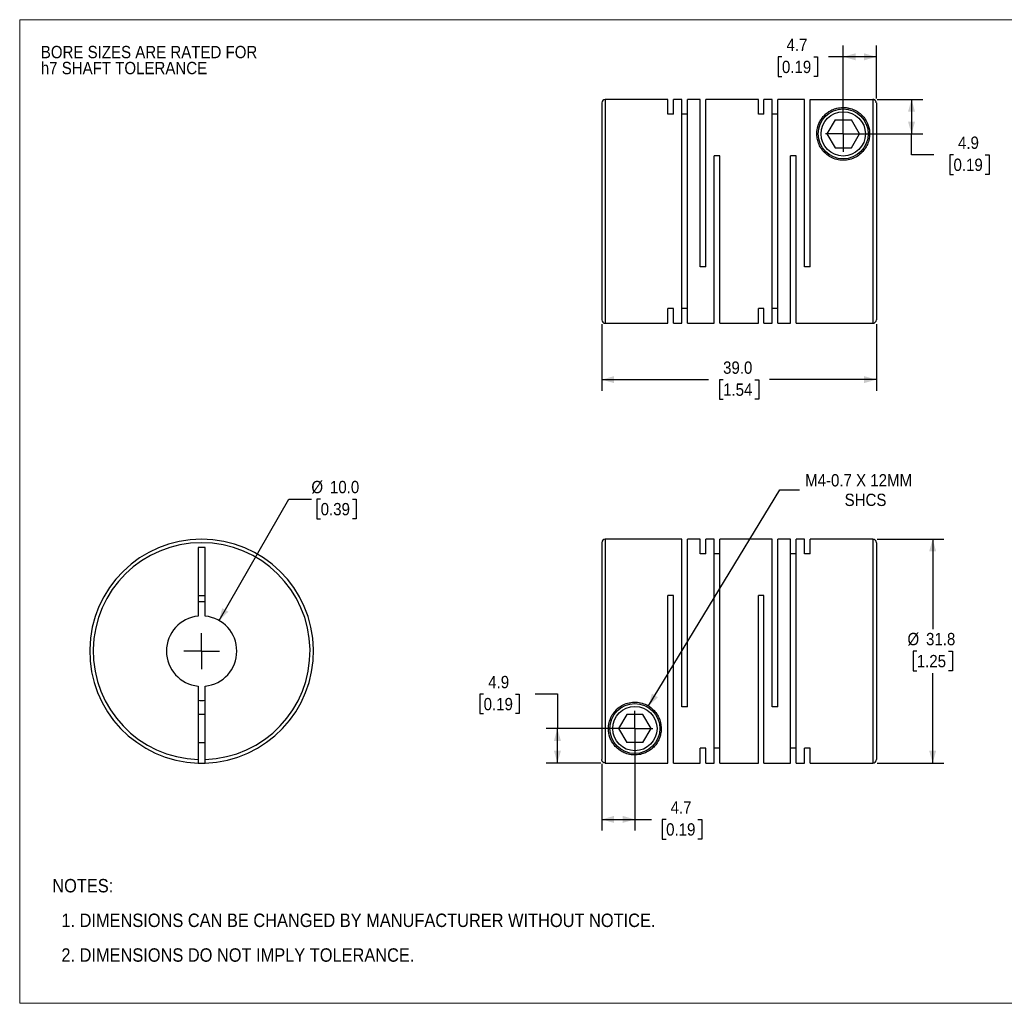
# Model space of a CAD drawing. Header units: millimetres. Extents: x 0 to 216, y 0 to 140.
# Tile 1 of 2: x 0 to 140, y 0 to 140. Entities that reach past the tile are written whole.
import ezdxf

# ---------------------------------------------------------------- set-up
doc = ezdxf.new("R2010")
doc.units = ezdxf.units.MM
doc.header["$LTSCALE"] = 0.5
doc.linetypes.add('SLD-Solid', pattern=[0])
doc.layers.add('SLD-0', color=7, linetype='SLD-Solid', lineweight=25)
doc.layers.add('TEXT', color=140, linetype='SLD-Solid', lineweight=25)
doc.styles.add('SLDTEXTSTYLE0', font='GOTHIC.TTF', dxfattribs={"width": 0.913})
doc.dimstyles.new('SLDDIMSTYLE0', dxfattribs={"dimtxt": 1.75, "dimasz": 1.75, "dimexe": 0, "dimexo": 0.0625, "dimgap": 0.4375, "dimtad": 0, "dimtih": 1, "dimtoh": 1, "dimdec": 1, "dimrnd": 1e-09, "dimzin": 4, "dimdsep": 46, "dimtxsty": 'SLDTEXTSTYLE0', "dimsah": 1, "dimcen": 0, "dimadec": 0, "dimazin": 1, "dimtfac": 1, "dimtdec": 1, "dimtofl": 0, "dimtmove": 0, "dimatfit": 3, "dimfxl": 0, "dimfrac": 2, "dimtolj": 1, "dimtzin": 12, "dimarcsym": 0})
doc.dimstyles.new('SLDDIMSTYLE1', dxfattribs={"dimtxt": 1.75, "dimasz": 1.75, "dimexe": 0, "dimexo": 0.0625, "dimgap": 0.4375, "dimtad": 0, "dimtih": 1, "dimtoh": 1, "dimdec": 1, "dimrnd": 1e-09, "dimzin": 12, "dimdsep": 46, "dimtxsty": 'SLDTEXTSTYLE0', "dimsah": 1, "dimcen": 0.09, "dimadec": 0, "dimazin": 3, "dimtfac": 1, "dimtdec": 1, "dimtofl": 0, "dimtmove": 0, "dimatfit": 3, "dimfxl": 0, "dimfrac": 2, "dimtolj": 1, "dimtzin": 12, "dimarcsym": 0})
doc.dimstyles.new('SLDDIMSTYLE2', dxfattribs={"dimtxt": 1.75, "dimasz": 1.75, "dimexe": 0, "dimexo": 0.0625, "dimgap": 0.4375, "dimtad": 0, "dimtih": 1, "dimtoh": 1, "dimdec": 1, "dimrnd": 1e-09, "dimzin": 12, "dimdsep": 46, "dimtxsty": 'SLDTEXTSTYLE0', "dimsah": 1, "dimcen": 0, "dimadec": 0, "dimazin": 3, "dimtfac": 1, "dimtdec": 1, "dimtofl": 0, "dimtmove": 0, "dimatfit": 3, "dimfxl": 0, "dimfrac": 2, "dimtolj": 1, "dimtzin": 12, "dimarcsym": 0})
doc.dimstyles.new('SLDDIMSTYLE3', dxfattribs={"dimtxt": 1.75, "dimasz": 1.75, "dimexe": 0, "dimexo": 0.0625, "dimgap": 0.4375, "dimtad": 0, "dimtih": 1, "dimtoh": 1, "dimdec": 1, "dimrnd": 1e-09, "dimzin": 4, "dimdsep": 46, "dimtxsty": 'SLDTEXTSTYLE0', "dimsah": 1, "dimcen": 0.09, "dimadec": 0, "dimazin": 1, "dimtfac": 1, "dimtdec": 1, "dimtofl": 0, "dimtmove": 0, "dimatfit": 3, "dimfxl": 0, "dimfrac": 2, "dimtolj": 1, "dimtzin": 12, "dimarcsym": 0})

# ---------------------------------------------------------------- blocks, each defined once
blk = doc.blocks.new('Block2')
at = {"color": 7, "linetype": 'SLD-Solid', "lineweight": 18}
for p, q in [((0, 139.7), (215.9, 139.7)), ((0, 139.7), (0, 0)), ((215.9, 139.7), (215.9, 0)), ((0, 0), (215.9, 0))]:
    blk.add_line(p, q, dxfattribs=at)
blk = doc.blocks.new('SW_NOTE_0_2')
at = {"layer": 'SLD-0', "color": 0, "char_height": 1.75, "attachment_point": 1, "style": 'SLDTEXTSTYLE0'}
for s, insert in [('BORE SIZES ARE RATED FOR ', (0, 2.24)), ('h7 SHAFT TOLERANCE', (0, -0.03))]:
    blk.add_mtext(s, dxfattribs=dict(at, insert=insert))
blk = doc.blocks.new('SW_NOTE_0_3')
at = {"layer": 'TEXT', "color": 0, "char_height": 1.905, "attachment_point": 1, "style": 'SLDTEXTSTYLE0'}
for s, insert in [('NOTES:', (0, 2.43)), ('  1. DIMENSIONS CAN BE CHANGED BY MANUFACTURER WITHOUT NOTICE.', (0, -2.49)), ('  2. DIMENSIONS DO NOT IMPLY TOLERANCE.', (0, -7.42))]:
    blk.add_mtext(s, dxfattribs=dict(at, insert=insert))
blk = doc.blocks.new('_D')
at = {"layer": 'SLD-0'}
for p, q in [((28.33, 54.36), (38.25, 71.61)), ((38.25, 71.61), (41.43, 71.61)), ((42.75, 71.61), (42.21, 71.61)), ((42.21, 71.61), (42.21, 68.83)), ((47.27, 71.61), (47.8, 71.61)), ((47.8, 71.61), (47.8, 68.83)), ((42.21, 68.83), (42.75, 68.83)), ((47.8, 68.83), (47.27, 68.83))]:
    blk.add_line(p, q, dxfattribs=at)
blk.add_solid([(28.33, 54.36), (29.64, 55.62), (28.77, 56.12)], dxfattribs=at)
at = {"layer": 'SLD-0', "char_height": 1.75, "attachment_point": 1, "style": 'SLDTEXTSTYLE0'}
for s, insert in [('%%c', (41.43, 74.2)), ('10.0', (44.07, 74.2)), ('0.39', (42.75, 71.06))]:
    blk.add_mtext(s, dxfattribs=dict(at, insert=insert))
blk = doc.blocks.new('SW_CENTERMARKSYMBOL_0')
at = {"layer": 'SLD-0', "color": 0}
for q in [(0, 2.54), (-2.54, 0), (0, -2.54), (2.54, 0)]:
    blk.add_line((0, 0), q, dxfattribs=at)
blk = doc.blocks.new('_D_1')
at = {"layer": 'SLD-0'}
for p, q in [((87.38, 38.39), (87.38, 24.53)), ((82.68, 34), (82.68, 24.53)), ((82.68, 26.12), (87.38, 26.12)), ((87.38, 26.12), (89.75, 26.12)), ((91.82, 26.11), (91.28, 26.11)), ((91.28, 26.11), (91.28, 23.33)), ((96.34, 26.11), (96.88, 26.11)), ((96.88, 26.11), (96.88, 23.33)), ((91.28, 23.33), (91.82, 23.33)), ((96.88, 23.33), (96.34, 23.33))]:
    blk.add_line(p, q, dxfattribs=at)
for points in [[(82.68, 26.12), (84.43, 25.62), (84.43, 26.62)], [(87.38, 26.12), (85.63, 26.62), (85.63, 25.62)]]:
    blk.add_solid(points, dxfattribs=at)
at = {"layer": 'SLD-0', "char_height": 1.75, "attachment_point": 1, "style": 'SLDTEXTSTYLE0'}
for s, insert in [('4.7', (92.46, 28.7)), ('0.19', (91.82, 25.57))]:
    blk.add_mtext(s, dxfattribs=dict(at, insert=insert))
blk = doc.blocks.new('_D_2')
at = {"layer": 'SLD-0'}
for p, q in [((65.9, 43.91), (65.37, 43.91)), ((65.37, 43.91), (65.37, 41.14)), ((70.43, 43.91), (70.96, 43.91)), ((70.96, 43.91), (70.96, 41.14)), ((73.21, 43.93), (76.38, 43.93)), ((76.38, 43.93), (76.38, 39.02)), ((65.37, 41.14), (65.9, 41.14)), ((70.96, 41.14), (70.43, 41.14)), ((86.74, 39.02), (74.8, 39.02)), ((76.38, 34.13), (76.38, 39.02)), ((82.54, 34.13), (74.8, 34.13))]:
    blk.add_line(p, q, dxfattribs=at)
for points in [[(76.38, 39.02), (75.88, 37.27), (76.88, 37.27)], [(76.38, 34.13), (76.88, 35.88), (75.88, 35.88)]]:
    blk.add_solid(points, dxfattribs=at)
at = {"layer": 'SLD-0', "char_height": 1.75, "attachment_point": 1, "style": 'SLDTEXTSTYLE0'}
for s, insert in [('4.9', (66.55, 46.5)), ('0.19', (65.9, 43.37))]:
    blk.add_mtext(s, dxfattribs=dict(at, insert=insert))
blk = doc.blocks.new('_D_3')
at = {"layer": 'SLD-0'}
for p, q in [((89.32, 42.23), (107.99, 72.92)), ((107.99, 72.92), (110.77, 72.92))]:
    blk.add_line(p, q, dxfattribs=at)
blk.add_solid([(89.32, 42.23), (90.66, 43.46), (89.81, 43.98)], dxfattribs=at)
at = {"layer": 'SLD-0', "char_height": 1.75, "attachment_point": 1, "style": 'SLDTEXTSTYLE0'}
for s, insert in [('M4-0.7 X 12MM', (111.56, 75.16)), ('SHCS', (117.17, 72.38))]:
    blk.add_mtext(s, dxfattribs=dict(at, insert=insert))
blk = doc.blocks.new('_D_4')
at = {"layer": 'SLD-0'}
for p, q in [((121.81, 65.92), (131.27, 65.92)), ((129.68, 65.92), (129.68, 53.16)), ((127.42, 50.02), (126.89, 50.02)), ((126.89, 50.02), (126.89, 47.24)), ((131.95, 50.02), (132.48, 50.02)), ((132.48, 50.02), (132.48, 47.24)), ((126.89, 47.24), (127.42, 47.24)), ((129.68, 34.12), (129.68, 46.89)), ((132.48, 47.24), (131.95, 47.24)), ((121.81, 34.12), (131.27, 34.12))]:
    blk.add_line(p, q, dxfattribs=at)
for points in [[(129.68, 65.92), (129.18, 64.17), (130.18, 64.17)], [(129.68, 34.12), (130.18, 35.87), (129.18, 35.87)]]:
    blk.add_solid(points, dxfattribs=at)
at = {"layer": 'SLD-0', "char_height": 1.75, "attachment_point": 1, "style": 'SLDTEXTSTYLE0'}
for s, insert in [('%%c', (126.1, 52.61)), ('31.8', (128.74, 52.61)), ('1.25', (127.42, 49.48))]:
    blk.add_mtext(s, dxfattribs=dict(at, insert=insert))
blk = doc.blocks.new('SW_CENTERMARKSYMBOL_1')
at = {"layer": 'SLD-0', "color": 0}
for q in [(0, 2.54), (-2.54, 0), (0, -2.54), (2.54, 0)]:
    blk.add_line((0, 0), q, dxfattribs=at)
blk = doc.blocks.new('_D_6')
at = {"layer": 'SLD-0'}
for p, q in [((116.98, 124.12), (116.98, 136.02)), ((121.68, 128.51), (121.68, 136.02)), ((108.27, 134.42), (107.74, 134.42)), ((107.74, 134.42), (107.74, 131.64)), ((112.8, 134.42), (113.33, 134.42)), ((113.33, 134.42), (113.33, 131.64)), ((116.98, 134.43), (114.87, 134.43)), ((121.68, 134.43), (116.98, 134.43)), ((107.74, 131.64), (108.27, 131.64)), ((113.33, 131.64), (112.8, 131.64))]:
    blk.add_line(p, q, dxfattribs=at)
for points in [[(116.98, 134.43), (118.73, 133.93), (118.73, 134.93)], [(121.68, 134.43), (119.93, 134.93), (119.93, 133.93)]]:
    blk.add_solid(points, dxfattribs=at)
at = {"layer": 'SLD-0', "char_height": 1.75, "attachment_point": 1, "style": 'SLDTEXTSTYLE0'}
for s, insert in [('4.7', (108.92, 137.01)), ('0.19', (108.27, 133.87))]:
    blk.add_mtext(s, dxfattribs=dict(at, insert=insert))
blk = doc.blocks.new('_D_7')
at = {"layer": 'SLD-0'}
for p, q in [((121.81, 128.38), (128.27, 128.38)), ((126.68, 128.38), (126.68, 123.48)), ((117.61, 123.48), (128.27, 123.48)), ((126.68, 120.52), (126.68, 123.48)), ((129.86, 120.52), (126.68, 120.52)), ((132.64, 120.51), (132.1, 120.51)), ((132.1, 120.51), (132.1, 117.73)), ((137.16, 120.51), (137.7, 120.51)), ((137.7, 120.51), (137.7, 117.73)), ((132.1, 117.73), (132.64, 117.73)), ((137.7, 117.73), (137.16, 117.73))]:
    blk.add_line(p, q, dxfattribs=at)
for points in [[(126.68, 128.38), (126.18, 126.63), (127.18, 126.63)], [(126.68, 123.48), (127.18, 125.23), (126.18, 125.23)]]:
    blk.add_solid(points, dxfattribs=at)
at = {"layer": 'SLD-0', "char_height": 1.75, "attachment_point": 1, "style": 'SLDTEXTSTYLE0'}
for s, insert in [('4.9', (133.28, 123.1)), ('0.19', (132.64, 119.97))]:
    blk.add_mtext(s, dxfattribs=dict(at, insert=insert))
blk = doc.blocks.new('_D_8')
at = {"layer": 'SLD-0'}
for p, q in [((82.68, 96.45), (82.68, 87)), ((121.68, 96.45), (121.68, 87)), ((82.68, 88.58), (97.84, 88.58)), ((99.91, 88.57), (99.38, 88.57)), ((99.38, 88.57), (99.38, 85.79)), ((104.44, 88.57), (104.97, 88.57)), ((104.97, 88.57), (104.97, 85.79)), ((121.68, 88.58), (106.51, 88.58)), ((99.38, 85.79), (99.91, 85.79)), ((104.97, 85.79), (104.44, 85.79))]:
    blk.add_line(p, q, dxfattribs=at)
for points in [[(82.68, 88.58), (84.43, 88.08), (84.43, 89.08)], [(121.68, 88.58), (119.93, 89.08), (119.93, 88.08)]]:
    blk.add_solid(points, dxfattribs=at)
at = {"layer": 'SLD-0', "char_height": 1.75, "attachment_point": 1, "style": 'SLDTEXTSTYLE0'}
for s, insert in [('39.0', (99.91, 91.16)), ('1.54', (99.91, 88.03))]:
    blk.add_mtext(s, dxfattribs=dict(at, insert=insert))
blk = doc.blocks.new('SW_CENTERMARKSYMBOL_3')
at = {"layer": 'SLD-0', "color": 0}
for q in [(0, 2.54), (-2.54, 0), (0, -2.54), (2.54, 0)]:
    blk.add_line((0, 0), q, dxfattribs=at)

msp = doc.modelspace()

# ---------------------------------------------------------------- linework, layer by layer
for p, q in [((82.68, 127.88), (82.68, 97.08)), ((92.08, 128.38), (83.18, 128.38)), ((83.18, 128.38), (83.18, 96.58)), ((92.08, 126.28), (92.08, 128.38)), ((94.06, 128.38), (92.88, 128.38)), ((92.88, 126.28), (92.88, 128.38)), ((94.06, 96.58), (94.06, 128.38)), ((96.66, 128.38), (94.86, 128.38)), ((94.86, 96.58), (94.86, 128.38)), ((96.66, 104.58), (96.66, 128.38)), ((104.92, 128.38), (97.46, 128.38)), ((97.46, 104.58), (97.46, 128.38)), ((104.92, 126.28), (104.92, 128.38)), ((106.9, 128.38), (105.72, 128.38)), ((105.72, 126.28), (105.72, 128.38)), ((106.9, 96.58), (106.9, 128.38)), ((111.48, 128.38), (107.7, 128.38)), ((107.7, 96.58), (107.7, 128.38)), ((111.48, 104.58), (111.48, 128.38)), ((112.28, 104.58), (112.28, 128.38)), ((112.28, 128.38), (121.18, 128.38)), ((121.18, 128.38), (121.18, 96.58)), ((121.68, 127.88), (121.68, 97.08)), ((92.88, 126.28), (92.08, 126.28)), ((94.86, 126.28), (94.06, 126.28)), ((105.72, 126.28), (104.92, 126.28)), ((107.7, 126.28), (106.9, 126.28)), ((115.82, 125.48), (114.67, 123.48)), ((115.82, 125.48), (118.13, 125.48)), ((119.29, 123.48), (118.13, 125.48)), ((114.67, 123.48), (115.82, 121.48)), ((118.13, 121.48), (119.29, 123.48)), ((99.44, 120.38), (98.64, 120.38)), ((98.64, 96.58), (98.64, 120.38)), ((99.44, 96.58), (99.44, 120.38)), ((110.3, 120.38), (109.5, 120.38)), ((109.5, 96.58), (109.5, 120.38)), ((110.3, 96.58), (110.3, 120.38)), ((115.82, 121.48), (118.13, 121.48)), ((97.46, 104.58), (96.66, 104.58)), ((112.28, 104.58), (111.48, 104.58)), ((92.88, 98.69), (92.08, 98.69)), ((92.08, 96.58), (92.08, 98.69)), ((92.88, 96.58), (92.88, 98.69)), ((94.86, 98.69), (94.06, 98.69)), ((105.72, 98.69), (104.92, 98.69)), ((104.92, 96.58), (104.92, 98.69)), ((105.72, 96.58), (105.72, 98.69)), ((107.7, 98.69), (106.9, 98.69)), ((83.18, 96.58), (92.08, 96.58)), ((92.88, 96.58), (94.06, 96.58)), ((94.86, 96.58), (98.64, 96.58)), ((99.44, 96.58), (104.92, 96.58)), ((105.72, 96.58), (106.9, 96.58)), ((107.7, 96.58), (109.5, 96.58)), ((110.3, 96.58), (121.18, 96.58)), ((94.06, 65.92), (83.18, 65.92)), ((83.18, 65.92), (83.18, 34.13)), ((94.06, 42.12), (94.06, 65.92)), ((96.66, 65.92), (94.86, 65.92)), ((94.86, 42.12), (94.86, 65.92)), ((96.66, 63.82), (96.66, 65.92)), ((98.64, 65.92), (97.46, 65.92)), ((97.46, 63.82), (97.46, 65.92)), ((98.64, 34.12), (98.64, 65.92)), ((106.9, 65.92), (99.44, 65.92)), ((99.44, 34.12), (99.44, 65.92)), ((106.9, 42.12), (106.9, 65.92)), ((109.5, 65.92), (107.7, 65.92)), ((107.7, 42.12), (107.7, 65.92)), ((109.5, 34.12), (109.5, 65.92)), ((111.48, 65.92), (110.3, 65.92)), ((110.3, 34.12), (110.3, 65.92)), ((111.48, 63.82), (111.48, 65.92)), ((121.18, 65.92), (112.28, 65.92)), ((112.28, 63.82), (112.28, 65.92)), ((121.18, 65.92), (121.18, 34.12)), ((26.34, 64.72), (25.34, 64.72)), ((25.34, 64.72), (25.34, 55)), ((26.34, 55), (26.34, 64.72)), ((82.68, 65.42), (82.68, 34.63)), ((121.68, 65.42), (121.68, 34.62)), ((97.46, 63.82), (96.66, 63.82)), ((99.44, 63.82), (98.64, 63.82)), ((110.3, 63.82), (109.5, 63.82)), ((112.28, 63.82), (111.48, 63.82)), ((25.34, 57.92), (26.34, 57.92)), ((92.88, 57.92), (92.08, 57.92)), ((92.08, 34.13), (92.08, 57.92)), ((92.88, 34.12), (92.88, 57.92)), ((105.72, 57.92), (104.92, 57.92)), ((104.92, 34.12), (104.92, 57.92)), ((105.72, 34.12), (105.72, 57.92)), ((25.34, 45.05), (25.34, 34.63)), ((26.34, 34.63), (26.34, 45.05)), ((94.86, 42.12), (94.06, 42.12)), ((107.7, 42.12), (106.9, 42.12)), ((26.34, 41.02), (25.34, 41.02)), ((86.22, 41.02), (85.07, 39.02)), ((88.53, 41.02), (86.22, 41.02)), ((89.69, 39.02), (88.53, 41.02)), ((85.07, 39.02), (86.22, 37.02)), ((88.53, 37.02), (89.69, 39.02)), ((25.34, 37.02), (26.34, 37.02)), ((88.53, 37.02), (86.22, 37.02)), ((97.46, 36.22), (96.66, 36.22)), ((96.66, 34.12), (96.66, 36.22)), ((97.46, 34.12), (97.46, 36.22)), ((99.44, 36.22), (98.64, 36.22)), ((110.3, 36.22), (109.5, 36.22)), ((112.28, 36.22), (111.48, 36.22)), ((111.48, 34.12), (111.48, 36.22)), ((112.28, 34.12), (112.28, 36.22)), ((83.18, 34.13), (92.08, 34.13)), ((92.88, 34.12), (96.66, 34.12)), ((97.46, 34.12), (98.64, 34.12)), ((99.44, 34.12), (104.92, 34.12)), ((105.72, 34.12), (109.5, 34.12)), ((110.3, 34.12), (111.48, 34.12)), ((112.28, 34.12), (121.18, 34.12))]:
    msp.add_line(p, q)
at = {"flags": 128}
msp.add_lwpolyline([(25.34, 34.13), (25.84, 34.12), (26.34, 34.13)], dxfattribs=at)
for centre, radius in [((116.98, 123.48), 3.55), ((116.98, 123.48), 3.15), ((87.38, 39.02), 3.55), ((87.38, 39.02), 3.15)]:
    msp.add_circle(centre, radius)
for centre, radius, start, end in [((83.18, 127.88), 0.5, 90, 180), ((83.18, 97.08), 0.5, 180, 270), ((121.18, 97.08), 0.5, 270, 360), ((25.84, 50.02), 15.9, 271.8021, 268.1979), ((83.18, 65.42), 0.5, 90, 180), ((121.18, 65.42), 0.5, 0, 90), ((25.84, 50.02), 15.4, 271.8606, 268.1394), ((25.84, 50.02), 7, 85.904, 94.096), ((25.84, 50.02), 5, 95.7392, 264.2608), ((25.84, 50.02), 5, 275.7392, 84.2608), ((25.84, 50.02), 7, 265.904, 274.096), ((121.18, 34.62), 0.5, 270, 360)]:
    msp.add_arc(centre, radius, start, end)
for points, knots in [([(121.68, 127.88), (121.67, 127.9), (121.67, 127.95), (121.66, 128.02), (121.63, 128.08), (121.6, 128.14), (121.56, 128.2), (121.52, 128.24), (121.47, 128.28), (121.42, 128.31), (121.37, 128.34), (121.32, 128.36), (121.27, 128.37), (121.22, 128.38), (121.19, 128.38), (121.18, 128.38)], [0, 0, 0, 0, 0.09348, 0.184201, 0.272163, 0.357366, 0.439808, 0.519491, 0.596414, 0.670576, 0.74198, 0.810623, 0.876507, 0.939633, 1, 1, 1, 1]), ([(116.98, 119.73), (117.29, 119.73), (117.91, 119.81), (118.77, 120.15), (119.5, 120.66), (120.06, 121.3), (120.45, 122), (120.67, 122.7), (120.75, 123.4), (120.69, 124.28), (120.42, 125.07), (119.99, 125.73), (119.6, 126.18), (119.13, 126.57), (118.66, 126.85), (118.21, 127.03), (117.83, 127.14), (117.41, 127.22), (116.95, 127.24), (116.5, 127.21), (116.09, 127.13), (115.71, 127.02), (115.27, 126.84), (114.8, 126.56), (114.33, 126.17), (113.95, 125.72), (113.53, 125.05), (113.26, 124.26), (113.21, 123.39), (113.29, 122.69), (113.51, 121.99), (113.9, 121.29), (114.45, 120.66), (115.18, 120.15), (116.04, 119.81), (116.66, 119.73), (116.98, 119.73)], [0, 0, 0, 0, 0.031321, 0.062627, 0.093647, 0.125394, 0.155773, 0.188035, 0.217907, 0.250566, 0.312875, 0.344093, 0.375265, 0.406644, 0.43803, 0.454874, 0.469376, 0.485802, 0.500702, 0.515584, 0.532112, 0.546619, 0.563465, 0.594717, 0.625884, 0.656882, 0.688045, 0.74996, 0.782516, 0.812311, 0.844506, 0.874833, 0.906409, 0.93727, 0.968626, 1, 1, 1, 1]), ([(83.63, 39.02), (83.63, 38.57), (83.74, 37.94), (84.07, 37.21), (84.4, 36.71), (84.8, 36.27), (85.21, 35.95), (85.58, 35.73), (85.89, 35.57), (86.23, 35.45), (86.62, 35.34), (87.05, 35.28), (87.51, 35.27), (87.96, 35.31), (88.36, 35.4), (88.73, 35.52), (89.15, 35.71), (89.61, 35.99), (90.07, 36.39), (90.46, 36.86), (90.76, 37.38), (90.99, 37.95), (91.11, 38.54), (91.15, 39.42), (90.94, 40.37), (90.4, 41.29), (89.82, 41.91), (89.08, 42.41), (88.21, 42.72), (87.27, 42.81), (86.34, 42.67), (85.49, 42.31), (84.79, 41.78), (84.24, 41.13), (83.75, 40.2), (83.63, 39.47), (83.63, 39.02)], [0, 0, 0, 0, 0.062264, 0.093603, 0.124824, 0.156012, 0.187414, 0.204225, 0.218838, 0.235707, 0.250221, 0.266494, 0.281564, 0.29631, 0.312938, 0.327451, 0.34428, 0.375561, 0.406681, 0.437687, 0.473135, 0.499977, 0.532599, 0.561956, 0.624308, 0.656205, 0.686855, 0.718132, 0.749237, 0.780582, 0.811921, 0.843121, 0.874586, 0.905264, 0.937341, 1, 1, 1, 1]), ([(25.34, 34.63), (25.34, 34.61), (25.34, 34.57), (25.34, 34.5), (25.34, 34.43), (25.34, 34.35), (25.34, 34.27), (25.34, 34.21), (25.34, 34.17), (25.34, 34.14), (25.34, 34.13), (25.34, 34.13)], [0, 0, 0, 0, 0.082309, 0.165113, 0.24982, 0.374123, 0.500097, 0.62315, 0.750421, 0.875172, 1, 1, 1, 1]), ([(26.34, 34.13), (26.34, 34.13), (26.34, 34.13), (26.34, 34.15), (26.34, 34.17), (26.34, 34.21), (26.34, 34.27), (26.34, 34.35), (26.34, 34.44), (26.34, 34.53), (26.34, 34.6), (26.34, 34.63)], [0, 0, 0, 0, 0.082076, 0.164901, 0.249891, 0.374639, 0.500528, 0.623367, 0.750734, 0.875465, 1, 1, 1, 1]), ([(83.18, 34.13), (83.15, 34.13), (83.11, 34.13), (83.05, 34.15), (82.97, 34.17), (82.9, 34.21), (82.82, 34.27), (82.76, 34.35), (82.71, 34.44), (82.68, 34.53), (82.68, 34.6), (82.68, 34.63)], [0, 0, 0, 0, 0.082076, 0.164901, 0.249891, 0.374639, 0.500528, 0.623367, 0.750734, 0.875465, 1, 1, 1, 1])]:
    msp.add_open_spline(points, degree=3, knots=knots)

# ---------------------------------------------------------------- block references
at = {"color": 7, "linetype": 'Continuous'}
msp.add_blockref('Block2', (0, 0), dxfattribs=at)
at = {"layer": 'SLD-0'}
for name, p in [('SW_NOTE_0_2', (3, 133.74)), ('SW_CENTERMARKSYMBOL_3', (116.98, 123.48)), ('SW_CENTERMARKSYMBOL_0', (25.84, 50.02)), ('SW_CENTERMARKSYMBOL_1', (87.38, 39.02))]:
    msp.add_blockref(name, p, dxfattribs=at)
at = {"layer": 'TEXT'}
msp.add_blockref('SW_NOTE_0_3', (4.63, 15.23), dxfattribs=at)

# ---------------------------------------------------------------- dimensions: what is measured, and where the dimension line sits
at = {"layer": 'SLD-0'}
for base, p1, p2, dimstyle, picture, middle in [((116.98, 134.43), (121.68, 127.88), (116.98, 123.48), 'SLDDIMSTYLE1', '_D_6', (110.54, 134.43)), ((82.68, 88.58), (121.68, 97.08), (82.68, 97.08), 'SLDDIMSTYLE3', '_D_8', (102.18, 88.58)), ((87.38, 26.12), (82.68, 34.63), (87.38, 39.02), 'SLDDIMSTYLE1', '_D_1', (94.08, 26.12))]:
    dim = msp.add_linear_dim(base=base, p1=p1, p2=p2, dimstyle=dimstyle, dxfattribs=at)
    dim.commit()
    dim.dimension.update_dxf_attribs({"geometry": picture, "text_midpoint": middle, "dimtype": 160})
for base, p1, p2, picture, middle in [((126.68, 123.48), (121.18, 128.38), (116.98, 123.48), '_D_7', (126.68, 120.52)), ((76.38, 39.02), (83.18, 34.13), (87.38, 39.02), '_D_2', (76.38, 43.93))]:
    dim = msp.add_linear_dim(base=base, p1=p1, p2=p2, angle=90, dimstyle='SLDDIMSTYLE1', dxfattribs=at)
    dim.commit()
    dim.dimension.update_dxf_attribs({"geometry": picture, "text_midpoint": middle, "dimtype": 160})
dim = msp.add_diameter_dim_2p(p1=(23.35, 45.69), p2=(28.33, 54.36), dimstyle='SLDDIMSTYLE0', dxfattribs=at)
dim.commit()
dim.dimension.update_dxf_attribs({"geometry": '_D', "text_midpoint": (45.01, 71.61), "dimtype": 163})
dim = msp.add_diameter_dim_2p(p1=(85.43, 35.82), p2=(89.32, 42.23), text='M4-0.7 X 12MM\\PSHCS', dimstyle='SLDDIMSTYLE2', override={"dimpost": '<>'}, dxfattribs=at)
dim.commit()
dim.dimension.update_dxf_attribs({"geometry": '_D_3', "text_midpoint": (120.08, 72.92), "dimtype": 163})
dim = msp.add_linear_dim(base=(129.68, 34.12), p1=(121.18, 65.92), p2=(121.18, 34.12), angle=90, text='%%c<>', dimstyle='SLDDIMSTYLE1', dxfattribs=at)
dim.commit()
dim.dimension.update_dxf_attribs({"geometry": '_D_4', "text_midpoint": (129.68, 50.02), "dimtype": 160})

doc.saveas('drawing.dxf')
